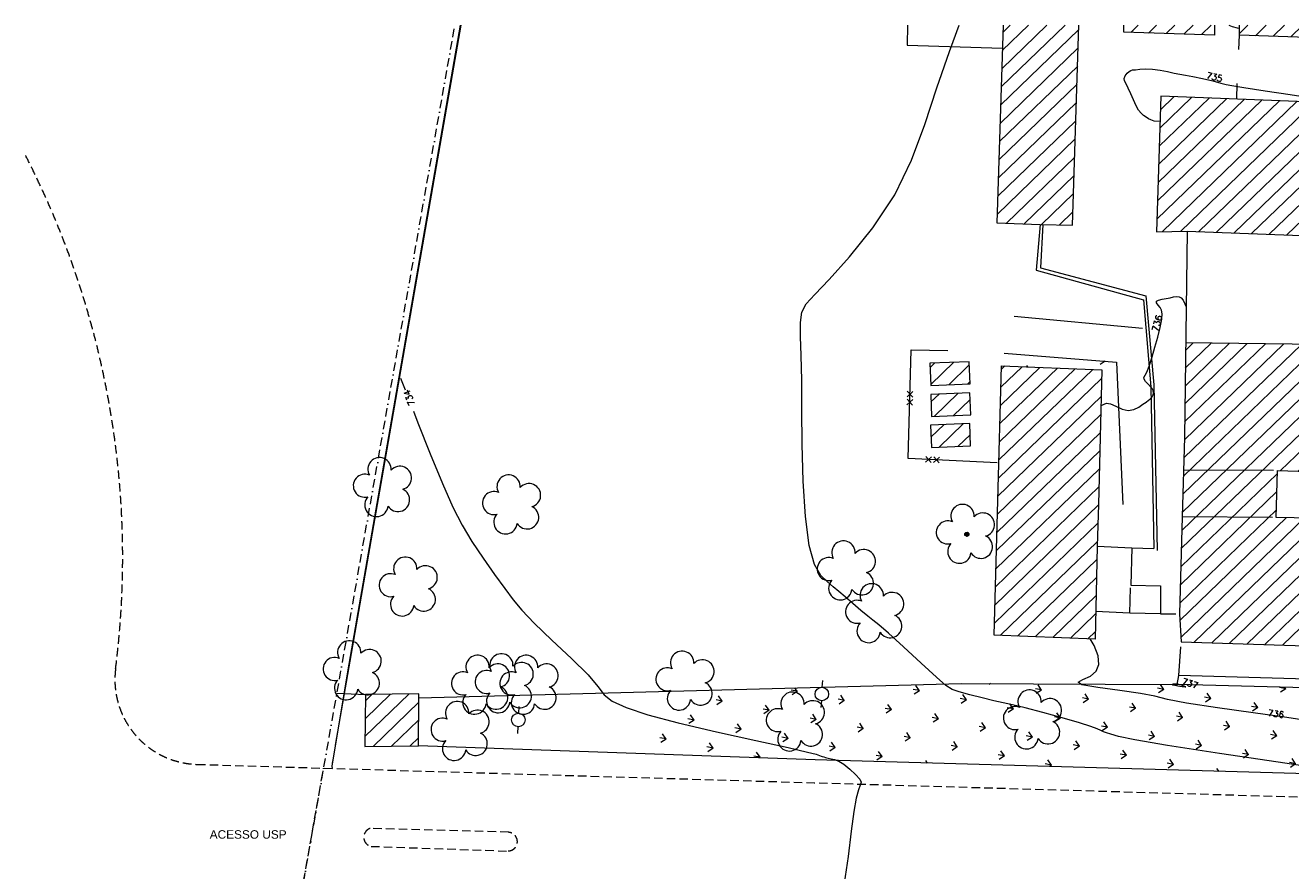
# Model space of a CAD drawing. Header units: millimetres. Extents: x -126299 to 152398, y -145950 to 133061.
# Tile 7 of 12: x -63413 to 11299, y 12764 to 62687. Entities that reach past the tile are written whole.
import ezdxf

# ---------------------------------------------------------------- set-up
doc = ezdxf.new("R2010")
doc.units = ezdxf.units.MM
for name, pattern in [('IMPORT-BORDER _2_', [1750, 500, -250, 500, -250, 0, -250]), ('IMPORT-HIDDENX2 _2_', [750, 500, -250]), ('IMPORT-IB EP 00 - 04$0$DIVIDE', [1250, 500, -250, 0, -250, 0, -250])]:
    doc.linetypes.add(name, pattern=pattern)
for name, color, linetype, lineweight in [('ALAM', 252, 'Continuous', 9), ('arv_grande', 7, 'Continuous', 9), ('ARV_NEW', 8, 'Continuous', 9), ('CALÇADA', 1, 'Continuous', 9), ('CN-1', 252, 'Continuous', 9), ('CN-5', 1, 'Continuous', 9), ('EDIF', 3, 'Continuous', 9), ('entorno_dwg', 8, 'Continuous', 9), ('G-ANNO-TEXT', 231, 'Continuous', 9), ('GUIA', 1, 'IMPORT-HIDDENX2 _2_', 9), ('HACH_GRAMA', 96, 'Continuous', 9), ('HTC EDIFICACOES', 251, 'Continuous', 9), ('IB EP 00 - 04$0$A-PERIMETRO CONSOLIDADO_500', 22, 'IMPORT-IB EP 00 - 04$0$DIVIDE', 211), ('MURO', 3, 'Continuous', 9), ('poste', 7, 'Continuous', 9), ('Rasc_Muro', 3, 'Continuous', 9)]:
    doc.layers.add(name, color=color, linetype=linetype, lineweight=lineweight)
doc.styles.add('Arial', font='arial.ttf', dxfattribs={"height": 500})
doc.styles.add('simplex', font='simplex_.ttf', dxfattribs={"height": 375})
pattern_1 = [(175, (0, 0), (-65.367, -747.146), [])]
pattern_2 = [(120, (-4584023.5, -10471025.7), (-1931.85225, 517.63825), [375, -2453.427]), (75, (-4584023.5, -10471025.7), (-1931.85165, 517.6381), [375, -1625]), (165, (-4584023.5, -10471025.7), (-517.6381, -1931.85165), [375, -1625])]

# ---------------------------------------------------------------- blocks, each defined once
blk = doc.blocks.new('entorno_dwg_poste-3961959-IMPLANTAÇÃO')
at = {"layer": 'poste', "color": 8}
for p, q in [((320, 243), (641, 486)), ((-317, -239), (-640, -484))]:
    blk.add_line(p, q, dxfattribs=at)
blk.add_circle((0, 0), 400, dxfattribs=at)
blk = doc.blocks.new('entorno_dwg_arvg-3961961-IMPLANTAÇÃO')
at = {"layer": 'arv_grande', "color": 8, "flags": 128}
for points in [[(-104, 50), (-99, 44), (-104, 40), (-115, 44), (-117, 52)], [(-107, 54), (-115, 56), (-115, 62), (-106, 66), (-98, 61)], [(-105, 68), (-112, 71), (-113, 77), (-103, 81), (-96, 76)], [(-99, 36), (-95, 29), (-99, 26), (-110, 29), (-112, 37)], [(-94, 14), (-102, 16), (-102, 22), (-93, 27), (-86, 22)], [(-97, 58), (-98, 64), (-88, 68), (-81, 63), (-90, 56)], [(-87, 70), (-95, 73), (-95, 79), (-86, 83), (-78, 78)], [(-82, 37), (-78, 31), (-82, 27), (-93, 31), (-95, 39)], [(-85, 41), (-93, 43), (-93, 49), (-84, 54), (-77, 49)], [(-77, 81), (-84, 84), (-85, 90), (-75, 94), (-68, 89)], [(-75, 14), (-83, 17), (-83, 23), (-74, 27), (-66, 22)], [(-65, 66), (-61, 60), (-65, 56), (-76, 60), (-78, 68)], [(-68, 70), (-76, 72), (-76, 78), (-67, 83), (-60, 78)], [(-76, 45), (-76, 51), (-67, 56), (-59, 51), (-68, 43)], [(-62, 37), (-58, 30), (-62, 27), (-73, 31), (-75, 38)], [(-53, 93), (-49, 87), (-53, 83), (-64, 87), (-66, 95)], [(-56, 97), (-64, 100), (-64, 105), (-55, 110), (-48, 105)], [(-55, 14), (-63, 17), (-63, 23), (-54, 27), (-47, 22)], [(-59, 74), (-59, 80), (-50, 85), (-42, 80), (-51, 72)], [(-46, 54), (-42, 47), (-46, 44), (-57, 48), (-59, 56)], [(-49, 57), (-57, 60), (-57, 66), (-48, 70), (-41, 65)], [(-47, 101), (-47, 107), (-38, 112), (-30, 107), (-39, 99)], [(-30, 82), (-34, 77), (-41, 80), (-43, 90), (-36, 94)], [(-40, 62), (-40, 68), (-31, 72), (-23, 67), (-32, 59)], [(-18, 89), (-22, 84), (-28, 87), (-31, 97), (-24, 101)], [(-28, 86), (-30, 93), (-24, 95), (-14, 88), (-16, 80)], [(-13, 103), (-18, 98), (-24, 100), (-26, 111), (-19, 114)], [(-6, 55), (-10, 50), (-16, 53), (-19, 63), (-12, 67)], [(-16, 93), (-18, 100), (-12, 102), (-2, 95), (-3, 88)], [(-18, 79), (-12, 81), (-3, 74), (-4, 66), (-17, 72)], [(-12, 106), (-13, 113), (-7, 115), (2, 108), (1, 101)], [(-6, 86), (0, 88), (9, 81), (8, 73), (-4, 79)], [(-4, 59), (-6, 66), (0, 68), (10, 61), (9, 54)], [(-1, 99), (4, 101), (14, 94), (13, 87), (0, 92)], [(18, 102), (13, 97), (7, 100), (5, 110), (12, 114)], [(6, 52), (12, 54), (22, 47), (21, 39), (8, 45)], [(20, 65), (15, 60), (9, 63), (7, 73), (14, 77)], [(26, 77), (21, 72), (15, 75), (13, 85), (20, 89)], [(19, 106), (18, 113), (24, 115), (33, 108), (32, 101)], [(21, 69), (20, 76), (25, 78), (35, 71), (34, 63)], [(40, 75), (27, 81), (26, 88), (31, 90), (41, 83)], [(29, 99), (35, 101), (45, 94), (44, 86), (31, 92)], [(31, 62), (37, 64), (47, 57), (46, 49), (33, 55)], [(37, 74), (43, 75), (53, 69), (52, 61), (39, 67)], [(54, 77), (50, 72), (44, 75), (41, 86), (48, 89)], [(56, 81), (54, 88), (60, 90), (70, 83), (69, 76)], [(66, 74), (72, 76), (81, 69), (80, 62), (68, 67)], [(79, 30), (73, 26), (67, 30), (68, 40), (75, 42)], [(75, 14), (68, 17), (67, 22), (76, 27), (84, 22)], [(79, 3), (84, -1), (83, -11), (75, -12), (73, 0)], [(80, 14), (86, 17), (91, 13), (90, 3), (82, 2)], [(92, 44), (87, 40), (81, 44), (81, 54), (89, 56)], [(81, 33), (81, 40), (88, 40), (96, 32), (93, 25)], [(90, 24), (96, 25), (104, 17), (101, 10), (90, 17)], [(95, 47), (95, 54), (101, 55), (109, 46), (107, 40)], [(104, -9), (96, -7), (96, -1), (105, 3), (112, -1)], [(111, 11), (105, 7), (100, 11), (100, 21), (108, 23)], [(104, 38), (110, 39), (118, 31), (115, 24), (103, 31)], [(113, 14), (114, 21), (120, 22), (128, 14), (125, 7)], [(122, 6), (128, 6), (137, -2), (134, -9), (122, -1)], [(-79, -32), (-85, -35), (-95, -30), (-96, -22), (-82, -25)], [(-77, -69), (-82, -72), (-93, -67), (-93, -59), (-80, -62)], [(-68, -38), (-65, -45), (-71, -47), (-81, -42), (-82, -34)], [(-64, -53), (-69, -56), (-80, -50), (-80, -43), (-67, -46)], [(-66, -75), (-63, -82), (-68, -84), (-79, -79), (-79, -71)], [(-58, -18), (-63, -21), (-74, -16), (-74, -8), (-61, -11)], [(-68, -34), (-64, -28), (-58, -30), (-54, -40), (-60, -45)], [(-53, -58), (-50, -65), (-55, -68), (-66, -63), (-66, -55)], [(-65, -71), (-62, -65), (-56, -67), (-52, -77), (-57, -81)], [(-47, -24), (-44, -31), (-49, -34), (-60, -28), (-60, -21)], [(-44, -93), (-49, -95), (-59, -90), (-60, -82), (-47, -86)], [(-52, -54), (-49, -48), (-42, -50), (-38, -60), (-44, -65)], [(-32, -76), (-37, -79), (-47, -74), (-48, -66), (-35, -69)], [(-46, -20), (-43, -14), (-36, -16), (-32, -26), (-38, -31)], [(-33, -98), (-30, -105), (-35, -108), (-45, -102), (-46, -95)], [(-28, -48), (-33, -50), (-43, -45), (-44, -37), (-31, -41)], [(-21, -82), (-18, -89), (-23, -92), (-33, -86), (-34, -79)], [(-32, -94), (-28, -88), (-22, -90), (-18, -100), (-24, -105)], [(-17, -53), (-14, -60), (-19, -63), (-29, -58), (-30, -50)], [(-7, -107), (-12, -110), (-23, -104), (-23, -97), (-10, -100)], [(-20, -78), (-17, -72), (-10, -74), (-6, -84), (-12, -89)], [(-16, -49), (-13, -43), (-6, -45), (-2, -55), (-8, -60)], [(2, -71), (-3, -74), (-14, -69), (-14, -61), (-1, -65)], [(4, -112), (7, -119), (2, -122), (-9, -117), (-9, -109)], [(13, -77), (16, -84), (11, -87), (0, -81), (0, -74)], [(21, -108), (16, -111), (5, -105), (5, -98), (18, -101)], [(5, -108), (8, -103), (14, -105), (19, -115), (13, -119)], [(27, -69), (22, -71), (11, -66), (11, -58), (24, -62)], [(14, -73), (17, -67), (23, -69), (28, -79), (22, -84)], [(19, -110), (32, -113), (35, -120), (30, -123), (19, -118)], [(38, -101), (32, -104), (22, -98), (21, -91), (35, -94)], [(38, -74), (41, -81), (36, -84), (25, -79), (25, -71)], [(33, -109), (36, -104), (42, -106), (47, -116), (41, -120)], [(49, -107), (52, -113), (46, -116), (36, -111), (35, -103)], [(39, -70), (42, -64), (48, -66), (53, -76), (47, -81)], [(61, -88), (56, -91), (45, -86), (45, -78), (58, -81)], [(49, -102), (53, -97), (59, -99), (63, -109), (57, -113)], [(61, -16), (53, -14), (53, -8), (62, -3), (69, -8)], [(65, -27), (70, -31), (68, -41), (60, -42), (58, -30)], [(72, -94), (75, -101), (70, -104), (59, -98), (59, -90)], [(66, -17), (72, -13), (77, -18), (76, -27), (68, -29)], [(79, -44), (71, -41), (70, -35), (79, -31), (87, -36)], [(73, -90), (76, -84), (82, -86), (87, -96), (81, -101)], [(82, -54), (87, -59), (86, -69), (78, -70), (76, -58)], [(83, -44), (90, -41), (95, -45), (93, -55), (85, -56)], [(97, -42), (89, -39), (88, -33), (97, -29), (105, -33)], [(100, -52), (105, -57), (104, -66), (96, -68), (94, -56)], [(108, -20), (113, -25), (111, -34), (103, -36), (101, -23)], [(101, -42), (108, -39), (113, -43), (112, -53), (103, -54)], [(109, -10), (115, -7), (120, -11), (119, -21), (111, -22)], [(118, -43), (110, -41), (109, -35), (118, -30), (126, -35)], [(121, -54), (126, -58), (125, -68), (117, -69), (115, -57)], [(122, -44), (129, -40), (134, -45), (132, -55), (124, -56)]]:
    blk.add_lwpolyline(points, close=True, dxfattribs=at)
for points in [[(-1, -65), (4, -57), (3, -44), (-4, -29), (-4, -16), (-5, 0), (-13, 24), (-9, 33), (-17, 52), (-29, 58)], [(73, 15), (59, 15), (33, 3), (15, 1), (5, 6), (-4, 23), (-1, 33), (-10, 54)], [(10, -58), (11, -51), (9, -42), (4, -28), (5, -3), (16, -6), (39, -4), (64, 9), (77, 10)]]:
    blk.add_lwpolyline(points, dxfattribs=at)
blk = doc.blocks.new('entorno_dwg_ALAM-3961962-IMPLANTAÇÃO')
at = {"layer": 'ALAM', "color": 8}
for p, q in [((-405, -168), (-69, 168)), ((-405, 168), (-69, -168)), ((69, -168), (405, 168)), ((69, 168), (405, -168))]:
    blk.add_line(p, q, dxfattribs=at)
blk = doc.blocks.new('entorno_dwg_ARVNEW-V11-IMPLANTAÇÃO')
at = {"layer": 'ARV_NEW'}
for centre, radius, start, end in [((-649, 917), 680, 17.57206, 236.89474), ((653, 900), 690, 306.9168, 161.25884), ((-1056, -342), 690, 87.00271, 305.11914), ((1056, -342), 690, 234.92625, 89.00365), ((0, -1110), 690, 162.82963, 17.12985)]:
    blk.add_arc(centre, radius, start, end, dxfattribs=at)
blk = doc.blocks.new('entorno_dwg-3961954-IMPLANTAÇÃO')
at = {"layer": 'HACH_GRAMA'}
h = blk.add_hatch(dxfattribs=at)
h.set_pattern_fill('FP_2', color=8, style=0, pattern_type=2)
h.set_pattern_definition(pattern_2)
h.paths.add_polyline_path([(32293, 3974), (38849, 3974), (35582, 7930), (27282, 17588), (16836, 28974), (11875, 28974), (18204, 21148), (24105, 13955)], flags=0)
h.paths.add_polyline_path([(21083, 23151), (21046, 23210), (21020, 23274), (21005, 23343), (21002, 23412), (21011, 23481), (21033, 23548), (21065, 23609), (21108, 23665), (21160, 23711), (21219, 23749), (21283, 23775), (21351, 23790), (21421, 23793), (21490, 23783), (21556, 23762), (21618, 23729), (21673, 23687), (21720, 23635), (21757, 23576), (21784, 23512), (21798, 23443), (21801, 23374), (21792, 23305), (21770, 23238), (21738, 23177), (21695, 23122), (21644, 23075), (21585, 23037), (21520, 23011), (21452, 22996), (21382, 22994), (21313, 23003), (21247, 23024), (21185, 23057), (21130, 23099)], flags=0)
h = blk.add_hatch(dxfattribs=at)
h.set_pattern_fill('FP_2', color=8, style=0, pattern_type=2)
h.set_pattern_definition(pattern_2)
h.paths.add_polyline_path([(43456, 19189), (47597, 23134), (43652, 28479), (42982, 28109), (46692, 23495), (42657, 20153), (43449, 19198)], flags=0)
h.paths.add_polyline_path([(43115, 19639), (42815, 20159), (44193, 20954), (44493, 20434)], flags=0)
h = blk.add_hatch(dxfattribs=at)
h.set_pattern_fill('FP_2', color=8, style=0, pattern_type=2)
h.set_pattern_definition(pattern_2)
h.paths.add_polyline_path([(37439, -2298), (41901, 278), (38849, 3974), (32293, 3974), (35934, -464)], flags=0)
h.paths.add_polyline_path([(52335, -19297), (52452, -19414), (52577, -19522), (52710, -19620), (52863, -19714), (52995, -19784), (53147, -19850), (53302, -19905), (53462, -19948), (53624, -19978), (53788, -19997), (53953, -20003), (54118, -19997), (54282, -19978), (54444, -19948), (54603, -19905), (54759, -19850), (54910, -19784), (55056, -19707), (55196, -19620), (55328, -19522), (55453, -19414), (55570, -19297), (55678, -19172), (55776, -19039), (55864, -18900), (55941, -18754), (56007, -18603), (56061, -18447), (56104, -18288), (56134, -18125), (56153, -17961), (56159, -17797), (56153, -17632), (56134, -17468), (56104, -17306), (56061, -17146), (56004, -16984), (55941, -16839), (55864, -16693), (55776, -16554), (55678, -16421), (55570, -16296), (55453, -16179), (55328, -16072), (55196, -15974), (55056, -15886), (54910, -15809), (54759, -15743), (54603, -15688), (54444, -15646), (54282, -15615), (54118, -15596), (53953, -15590), (53788, -15596), (53624, -15615), (53462, -15646), (53302, -15688), (53147, -15743), (52995, -15809), (52850, -15886), (52710, -15974), (52577, -16072), (52452, -16179), (52335, -16296), (52228, -16421), (52130, -16554), (52042, -16693), (51965, -16839), (51899, -16991), (51844, -17146), (51802, -17306), (51771, -17468), (51753, -17632), (51746, -17797), (51753, -17961), (51771, -18125), (51802, -18288), (51844, -18447), (51899, -18603), (51965, -18754), (52042, -18900), (52130, -19039), (52228, -19172)], flags=0)
h.paths.add_polyline_path([(53553, -17988), (53530, -17950), (53518, -17908), (53517, -17865), (53527, -17822), (53547, -17784), (53576, -17751), (53613, -17727), (53654, -17713), (53698, -17710), (53665, -17682), (53640, -17646), (53625, -17606), (53621, -17563), (53627, -17520), (53645, -17480), (53671, -17446), (53706, -17420), (53746, -17404), (53789, -17398), (53832, -17403), (53872, -17418), (53907, -17444), (53934, -17477), (53953, -17516), (53971, -17478), (53999, -17445), (54034, -17420), (54074, -17404), (54117, -17399), (54159, -17404), (54199, -17420), (54234, -17445), (54261, -17478), (54280, -17517), (54288, -17559), (54286, -17602), (54273, -17643), (54251, -17680), (54220, -17710), (54270, -17719), (54302, -17732), (54336, -17758), (54363, -17791), (54381, -17830), (54389, -17872), (54386, -17915), (54373, -17955), (54350, -17992), (54319, -18021), (54281, -18042), (54240, -18053), (54197, -18053), (54156, -18043), (54118, -18023), (54125, -18066), (54122, -18108), (54108, -18149), (54085, -18185), (54053, -18214), (54016, -18235), (53974, -18245), (53931, -18245), (53890, -18235), (53852, -18214), (53821, -18185), (53797, -18149), (53784, -18108), (53781, -18065), (53788, -18023), (53749, -18044), (53707, -18054), (53663, -18053), (53621, -18041), (53584, -18019)], flags=0)
h.paths.add_polyline_path([(39223, -1180), (38597, -335), (39442, 291), (40068, -554)], flags=0)
h.paths.add_polyline_path([(38102, 578), (37802, 1097), (39526, 2093), (39826, 1573)], flags=0)
at = {"layer": 'HTC EDIFICACOES'}
h = blk.add_hatch(dxfattribs=at)
h.set_pattern_fill('FP_1', color=8, style=0, pattern_type=2)
h.set_pattern_definition(pattern_1)
h.paths.add_polyline_path([(1361, 41730), (3467, 39371), (5793, 41356), (3701, 43715)], flags=0)
h = blk.add_hatch(dxfattribs=at)
h.set_pattern_fill('FP_1', color=8, style=0, pattern_type=2)
h.set_pattern_definition(pattern_1)
h.paths.add_polyline_path([(52011, 30389), (61167, 37845), (58226, 41229), (49194, 33852), (50784, 31866)], flags=0)
h = blk.add_hatch(dxfattribs=at)
h.set_pattern_fill('FP_1', color=8, style=0, pattern_type=2)
h.set_pattern_definition(pattern_1)
h.paths.add_polyline_path([(65983, 31431), (66423, 31800), (62905, 35846), (62589, 35581)], flags=0)
h = blk.add_hatch(dxfattribs=at)
h.set_pattern_fill('FP_1', color=8, style=0, pattern_type=2)
h.set_pattern_definition(pattern_1)
h.paths.add_polyline_path([(36640, 28072), (38230, 26385), (39183, 27283), (37593, 28970)], flags=0)
h.paths.add_polyline_path([(38019, 29255), (39608, 27569), (40561, 28467), (38971, 30153)], flags=0)
h.paths.add_polyline_path([(39378, 30497), (40967, 28810), (41920, 29708), (40330, 31395)], flags=0)
h = blk.add_hatch(dxfattribs=at)
h.set_pattern_fill('FP_1', color=8, style=0, pattern_type=2)
h.set_pattern_definition(pattern_1)
h.paths.add_polyline_path([(39378, 30497), (40967, 28810), (41920, 29708), (40330, 31395)], flags=0)
h = blk.add_hatch(dxfattribs=at)
h.set_pattern_fill('FP_1', color=8, style=0, pattern_type=2)
h.set_pattern_definition(pattern_1)
h.paths.add_polyline_path([(72322, 4966), (78387, 10049), (75039, 14211), (73475, 16136), (61174, 31452), (54961, 26383), (56184, 25060), (59930, 20395)], flags=0)
h = blk.add_hatch(dxfattribs=at)
h.set_pattern_fill('FP_1', color=8, style=0, pattern_type=2)
h.set_pattern_definition(pattern_1)
h.paths.add_polyline_path([(80653, 13408), (81664, 14266), (67389, 30688), (66945, 30312), (68761, 28072)], flags=0)
h = blk.add_hatch(dxfattribs=at)
h.set_pattern_fill('FP_1', color=8, style=0, pattern_type=2)
h.set_pattern_definition(pattern_1)
h.paths.add_polyline_path([(38019, 29255), (39608, 27569), (40561, 28467), (38971, 30153)], flags=0)
h = blk.add_hatch(dxfattribs=at)
h.set_pattern_fill('FP_1', color=8, style=0, pattern_type=2)
h.set_pattern_definition(pattern_1)
h.paths.add_polyline_path([(36640, 28072), (38230, 26385), (39183, 27283), (37593, 28970)], flags=0)
h = blk.add_hatch(dxfattribs=at)
h.set_pattern_fill('FP_1', color=8, style=0, pattern_type=2)
h.set_pattern_definition(pattern_1)
h.paths.add_polyline_path([(34436, 13355), (38660, 16853), (40572, 18411), (46699, 23487), (42989, 28101), (30699, 18004)], flags=0)
h = blk.add_hatch(dxfattribs=at)
h.set_pattern_fill('FP_1', color=8, style=0, pattern_type=2)
h.set_pattern_definition(pattern_1)
h.paths.add_polyline_path([(53853, -10508), (59889, -5562), (46875, 9993), (49013, 11752), (61751, -3896), (67778, 1156), (51144, 20790), (46903, 17196), (43252, 14198), (38839, 10567), (37651, 9417), (53416, -9970)], flags=0)
at = {"layer": 'ALAM', "color": 8, "flags": 128}
blk.add_lwpolyline([(38504, 24542), (35245, 28668), (40202, 32739), (41586, 31092)], dxfattribs=at)
at = {"layer": 'CALÇADA', "color": 8}
blk.add_line((45698, 29463), (50120, 23282), dxfattribs=at)
at = {"layer": 'CALÇADA', "color": 8, "flags": 128}
for points in [[(54529, 45482), (53627, 44723), (57180, 40374)], [(58003, -27386), (54462, -23095), (53919, -23002), (53246, -22183), (53312, -21716), (44959, -11529), (44506, -11489), (43570, -10313), (43663, -9901), (39924, -5412), (39448, -5358), (38802, -4501), (38856, -4026), (18204, 21148), (3467, 39371)], [(43659, 28471), (47604, 23126), (41509, 17320)]]:
    blk.add_lwpolyline(points, dxfattribs=at)
at = {"layer": 'CN-1', "color": 8}
blk.add_line((19165, 54405), (18820, 53752), dxfattribs=at)
at = {"layer": 'CN-1', "color": 8, "flags": 128}
for points in [[(18190, 52558), (17845, 51905), (16937, 50159), (16079, 48455), (15440, 47087), (14989, 45963), (14642, 44896), (14335, 43751), (14061, 42610), (13829, 41604), (13645, 40803), (13509, 40010), (13415, 38966), (13354, 37515), (13294, 35921), (13197, 34553), (13051, 33666), (12936, 33072), (12959, 32466), (13214, 31589), (13737, 30345), (14552, 28684), (15635, 26632), (16776, 24535), (17716, 22816), (18265, 21786), (18503, 21307), (18576, 21127), (18608, 21031), (18634, 20956), (18668, 20874), (18719, 20765), (18789, 20628), (18875, 20468), (18973, 20283), (19064, 20040), (19127, 19698), (19145, 19243), (19123, 18772), (19070, 18407), (18986, 18228), (18829, 18154), (18548, 18058), (18092, 17831), (17407, 17417), (16439, 16776), (15184, 15918), (13840, 15070)], [(38922, 899), (38293, 1891), (37272, 3453), (36107, 5237), (35124, 6789), (34548, 7791), (34194, 8476), (33777, 9214), (33108, 10254), (32382, 11358), (31892, 12169), (31852, 12434), (32151, 12326), (32601, 12123), (33045, 12060), (33447, 12200), (33804, 12561), (34113, 13145), (34263, 13571)], [(45050, 22121), (45120, 22111), (45389, 21989), (45523, 21772), (45619, 21438), (45732, 21057), (45905, 20724), (46164, 20509), (46467, 20389), (46752, 20319), (46975, 20262), (47147, 20217), (47295, 20190), (47438, 20190), (47571, 20219), (47682, 20281), (47762, 20379), (47813, 20513), (47842, 20686), (47857, 20889), (47874, 21087), (47911, 21233), (47988, 21303), (48135, 21338), (48383, 21401), (48752, 21538), (49221, 21743), (49758, 21990), (50323, 22258), (50852, 22524), (51274, 22762), (51538, 22959), (51673, 23130), (51732, 23301), (51761, 23483), (51795, 23636), (51867, 23707), (51998, 23660), (52172, 23531), (52364, 23374), (52551, 23234), (52718, 23109), (52854, 22992), (52947, 22870), (52983, 22732), (52951, 22561), (52849, 22345), (52775, 22172)]]:
    blk.add_lwpolyline(points, dxfattribs=at)
blk.add_lwpolyline([(35820, 7460), (35752, 7652), (35694, 7789), (35619, 7927), (35531, 8042), (35451, 8119), (35403, 8148), (35405, 8123), (35438, 8066), (35476, 8006), (35500, 7962), (35523, 7919), (35561, 7854), (35627, 7751), (35703, 7635), (35768, 7537), (35805, 7483), (35818, 7463)], close=True, dxfattribs=at)
at = {"layer": 'CN-5', "color": 8, "flags": 128}
for points in [[(37616, -2040), (36032, 426), (34148, 3373), (32498, 5992), (31486, 7667), (31002, 8544), (30809, 8959), (30705, 9202), (30634, 9379), (30578, 9548), (30512, 9776), (30375, 10161), (30103, 10807), (29661, 11763), (29138, 12844), (28657, 13808), (28305, 14484), (28035, 14981), (27764, 15480), (27437, 16109), (27100, 16780), (26822, 17353), (26658, 17758), (26592, 18199), (26592, 18946), (26625, 20164), (26668, 21576), (26696, 22795), (26693, 23544), (26671, 23977), (26649, 24358), (26642, 24889), (26644, 25515), (26644, 26118), (26637, 26613), (26625, 27043), (26617, 27488), (26651, 28024), (26890, 28739), (27525, 29718), (28677, 31005), (30177, 32473), (31786, 33950), (33292, 35291), (34612, 36454), (35694, 37425), (36508, 38189), (37127, 38740), (37646, 39075), (38182, 39205), (38942, 39196), (40153, 39130), (41957, 39093), (44156, 39178), (46467, 39485), (48668, 40077), (50776, 40871), (52868, 41749), (54977, 42600), (56532, 43178)], [(60024, 30514), (59807, 30781), (59737, 30970), (59702, 31126), (59666, 31292), (59643, 31472), (59648, 31669), (59694, 31900), (59794, 32183), (59950, 32523), (60127, 32884), (60279, 33215), (60376, 33476), (60450, 33663), (60551, 33780), (60711, 33834), (60897, 33842), (61060, 33822), (61167, 33789), (61254, 33726), (61373, 33612), (61564, 33431), (61805, 33181), (62062, 32865), (62307, 32493), (62529, 32107), (62725, 31755), (62898, 31463), (63077, 31168), (63298, 30788), (63579, 30275), (63869, 29728), (64095, 29282), (64230, 29005), (64400, 28696), (64775, 28085), (65454, 27011), (66261, 25747), (66949, 24671)], [(66974, 31166), (67051, 30968), (67171, 30700), (67262, 30581)]]:
    blk.add_lwpolyline(points, dxfattribs=at)
at = {"layer": 'EDIF', "color": 8}
for p, q in [((63991, 27945), (64698, 28544)), ((56184, 25060), (72322, 4966)), ((67778, 1156), (51144, 20790)), ((48862, 11927), (45390, 15956)), ((39927, 15258), (40754, 14241)), ((46737, 10154), (43252, 14198))]:
    blk.add_line(p, q, dxfattribs=at)
at = {"layer": 'EDIF', "color": 8, "flags": 128}
for points in [[(1361, 41730), (3467, 39371), (5615, 41205), (5793, 41356), (3701, 43715)], [(40330, 31395), (39378, 30497), (40967, 28810), (41920, 29708)], [(38971, 30153), (38019, 29255), (39608, 27569), (40561, 28467)], [(37593, 28970), (36640, 28072), (38230, 26385), (39183, 27283)]]:
    blk.add_lwpolyline(points, close=True, dxfattribs=at)
for points in [[(58226, 41229), (49194, 33852), (50784, 31866), (52011, 30389), (61167, 37845)], [(66423, 31800), (65983, 31431), (62589, 35581), (62905, 35846)], [(80653, 13408), (66945, 30312), (67389, 30688)], [(34436, 13355), (30699, 18004), (42989, 28101), (46699, 23487), (40572, 18411), (38660, 16853), (34436, 13355)], [(38660, 16853), (39927, 15258), (38213, 13847), (39334, 12498), (38102, 11414), (38695, 10732)], [(38102, 11414), (36945, 12806), (35677, 14401)], [(36945, 12806), (38093, 13749), (38102, 13756)], [(61010, -22646), (65325, -19036), (56862, -8934), (52506, -12563), (35582, 7930), (36062, 8212), (37406, 9231)]]:
    blk.add_lwpolyline(points, dxfattribs=at)
at = {"layer": 'GUIA', "color": 8}
for p, q in [((3116, 31995), (-2087, 38318)), ((-2848, 37580), (2254, 31289))]:
    blk.add_line(p, q, dxfattribs=at)
at = {"layer": 'GUIA', "color": 8, "flags": 128}
for points in [[(-5934, 48512), (-1200, 42726), (17156, 20294), (50640, -20567), (58857, -30577), (72781, -46539), (79884, -54046)], [(73262, -58753), (66488, -51501), (52695, -35697), (44277, -25399), (10893, 15322), (-8174, 38538), (-1200, 42726)]]:
    blk.add_lwpolyline(points, dxfattribs=at)
at = {"layer": 'GUIA', "color": 8}
for centre, radius, start, end in [((-33679, 99066), 51966, 303.70895, 338.20574), ((-2065, 51678), 5000, 123.70895, 219.29292), ((-2365, 37844), 550, 59.55931, 208.62908), ((2670, 31660), 550, 221.70576, 36.90874)]:
    blk.add_arc(centre, radius, start, end, dxfattribs=at)
at = {"layer": 'HTC EDIFICACOES', "color": 8, "flags": 128}
blk.add_lwpolyline([(38839, 10567), (37651, 9417), (53853, -10508), (59889, -5562), (46875, 9993), (49013, 11752), (61751, -3896), (78387, 10049), (77578, 11054), (75039, 14211), (73475, 16136), (61174, 31452), (54961, 26383), (56184, 25060), (46903, 17196), (43252, 14198), (38839, 10567), (38839, 10568)], close=True, dxfattribs=at)
at = {"layer": 'IB EP 00 - 04$0$A-PERIMETRO CONSOLIDADO_500', "color": 8, "linetype": 'IMPORT-BORDER _2_', "lineweight": 9}
blk.add_line((-81282, -5385), (36991, 65657), dxfattribs=at)
at = {"layer": 'MURO', "color": 8}
for p, q in [((3691, 43707), (2638, 45032)), ((66279, 29789), (66945, 30312)), ((52843, -12282), (36062, 8212))]:
    blk.add_line(p, q, dxfattribs=at)
at = {"layer": 'MURO', "color": 8, "flags": 128}
for points in [[(5615, 41205), (27282, 17588), (35582, 7930)], [(50784, 31866), (48595, 30271), (51432, 24326), (47845, 20633), (40754, 14241)], [(50900, 31740), (48863, 30170), (51690, 24383), (48038, 20581), (40785, 14024)]]:
    blk.add_lwpolyline(points, dxfattribs=at)
at = {"layer": 'Rasc_Muro', "color": 8}
blk.add_line((37226, 65386), (276, 43111), dxfattribs=at)
at = {"layer": 'Rasc_Muro', "color": 8, "flags": 128}
for points in [[(-771, 42436), (4426, 45623), (37216, 65398)], [(-529, 42601), (-790, 42436), (-880, 42335)]]:
    blk.add_lwpolyline(points, dxfattribs=at)
for name, p in [('entorno_dwg_ARVNEW-V11-IMPLANTAÇÃO', (13633, 50914)), ('entorno_dwg_ARVNEW-V11-IMPLANTAÇÃO', (10198, 45910)), ('entorno_dwg_ARVNEW-V11-IMPLANTAÇÃO', (4296, 45162)), ('entorno_dwg_ARVNEW-V11-IMPLANTAÇÃO', (17861, 44487)), ('entorno_dwg_ARVNEW-V11-IMPLANTAÇÃO', (8624, 38886)), ('entorno_dwg_ARVNEW-V11-IMPLANTAÇÃO', (5774, 38005)), ('entorno_dwg_ARVNEW-V11-IMPLANTAÇÃO', (9608, 37885)), ('entorno_dwg_ARVNEW-V11-IMPLANTAÇÃO', (10501, 36721)), ('entorno_dwg_poste-3961959-IMPLANTAÇÃO', (8491, 35915)), ('entorno_dwg_ARVNEW-V11-IMPLANTAÇÃO', (16730, 29932)), ('entorno_dwg_ARVNEW-V11-IMPLANTAÇÃO', (27890, 27014)), ('entorno_dwg_ARVNEW-V11-IMPLANTAÇÃO', (27079, 24096)), ('entorno_dwg_ARVNEW-V11-IMPLANTAÇÃO', (19181, 23429)), ('entorno_dwg_ARVNEW-V11-IMPLANTAÇÃO', (34131, 23126)), ('entorno_dwg_poste-3961959-IMPLANTAÇÃO', (21402, 23393)), ('entorno_dwg_arvg-3961961-IMPLANTAÇÃO', (34131, 23126)), ('entorno_dwg_ARVNEW-V11-IMPLANTAÇÃO', (28459, 12945))]:
    blk.add_blockref(name, p)
for p, rotation in [((38001, 30932), 39.39220102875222), ((36133, 27543), 128.3035579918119)]:
    blk.add_blockref('entorno_dwg_ALAM-3961962-IMPLANTAÇÃO', p, dxfattribs=dict(rotation=rotation))
at = {"layer": 'CN-1', "color": 2, "char_height": 375, "width": 1261.05, "attachment_point": 1, "line_spacing_factor": 1.125731, "style": 'simplex'}
for s, insert, rotation in [('734', (18236, 52915), 62.16213), ('736', (50404, 22775), 26.62385), ('737', (36125, 7925), 292.83987), ('736', (38006, 2903), 303.18362)]:
    blk.add_mtext(s, dxfattribs=dict(at, insert=insert, rotation=rotation))
at = {"layer": 'CN-5', "insert": (64056, 30323), "char_height": 375, "width": 1261.05, "attachment_point": 1, "rotation": 296.95607, "line_spacing_factor": 1.125731, "style": 'simplex'}
blk.add_mtext('735', dxfattribs=at)

msp = doc.modelspace()

# ---------------------------------------------------------------- block references
at = {"layer": 'entorno_dwg', "rotation": 48.99999999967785}
msp.add_blockref('entorno_dwg-3961954-IMPLANTAÇÃO', (-12768, -8305), dxfattribs=at)

# ---------------------------------------------------------------- texts
at = {"layer": 'G-ANNO-TEXT', "color": 7, "insert": (-52525, 15154), "char_height": 500, "width": 5631.85, "attachment_point": 1, "style": 'Arial'}
msp.add_mtext('ACESSO USP', dxfattribs=at)

doc.saveas('drawing.dxf')
